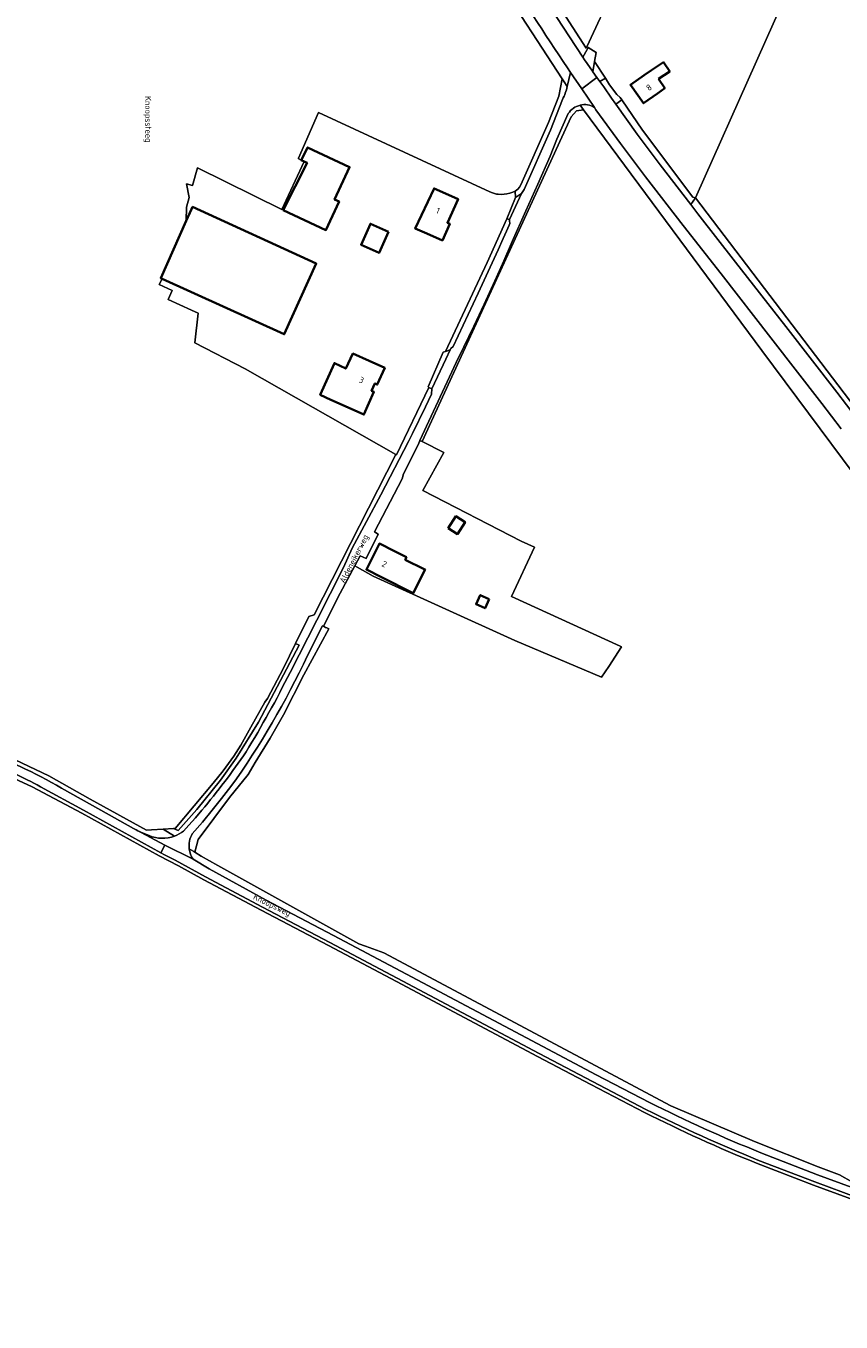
# Model space of a CAD drawing. Extents: x 184422 to 186971, y 345860 to 349088.
# Tile 48 of 59: x 185639 to 185879, y 347350 to 347730. Entities that reach past the tile are written whole.
import ezdxf
from ezdxf.enums import TextEntityAlignment as Align

# ---------------------------------------------------------------- set-up
doc = ezdxf.new("R2010")
doc.units = 0
for name, color, linetype, lineweight in [('B-WE-GR-BEPLANTING_CULTUUR_HEESTERS-GV', 90, 'Continuous', 18), ('B-WE-GR-BOUWLAND-GV', 80, 'Continuous', 13), ('B-WE-GR-GRAS-GV', 60, 'Continuous', 13), ('B-WE-OG-BEBOUWING-GV', 7, 'Continuous', 35), ('B-WE-OG-BEBOUWING-T18', 1, 'Continuous', 18), ('B-WE-OG-BEBOUWING_SCHUUR-GV', 7, 'Continuous', 35), ('B-WE-OG-TERREIN_ERF-GV', 7, 'Continuous', 18), ('B-WE-OG-TOPOGRAFIE-T18', 1, 'Continuous', 18), ('B-WE-OG-WEG-GV', 7, 'Continuous', 18), ('B-WE-VH-ONVERHARD-GV', 252, 'Continuous', 18), ('B-WE-VH-VERHARDING_ASFALT-GV', 252, 'Continuous', 18), ('B-WE-VH-VERHARDING_OPEN-GV', 252, 'Continuous', 18)]:
    doc.layers.add(name, color=color, linetype=linetype, lineweight=lineweight)
doc.styles.add('NLCS-ISO-M1000-T18', font='NLCS-ISO.ttf', dxfattribs={"height": 1.8})

msp = doc.modelspace()

# ---------------------------------------------------------------- linework, layer by layer
at = {"layer": 'B-WE-GR-BEPLANTING_CULTUUR_HEESTERS-GV', "flags": 128}
msp.add_lwpolyline([(185701.005, 347515.281), (185707.587, 347525.872), (185719.533, 347548.423), (185718.422, 347548.896), (185714.897, 347541.701), (185710.165, 347532.794), (185709.44, 347531.721), (185705.262, 347524.383), (185702.359, 347519.076), (185700.294, 347515.828), (185697.149, 347511.504), (185694.227, 347507.958), (185683.055, 347494.653), (185682.625, 347494.653), (185683.958, 347494.028), (185689.431, 347500.193), (185696.354, 347508.831)], close=True, dxfattribs=at)
at = {"layer": 'B-WE-GR-BOUWLAND-GV', "flags": 128}
for points in [[(185871.69, 347760.144), (185835.839, 347679.843), (185897.919, 347598.235), (185913.474, 347574.394), (185918.603, 347565.54), (185926.556, 347550.649), (185927.975, 347549.99), (185928.138, 347550.007), (185931.586, 347550.356), (185943.909, 347556.644), (185956.439, 347563.291), (186016.367, 347594.379), (186047.059, 347610.254), (186048.196, 347610.92), (186044.917, 347615.829), (186033.291, 347633.23), (186003.932, 347682.221), (185929.72, 347807.984)], [(185773.287, 347771.072), (185803.807, 347723.724), (185803.991, 347724.127), (185807.875, 347732.624)], [(185632.163, 347516.629), (185645.935, 347510.078), (185658.074, 347503.244), (185674.647, 347494.098), (185676.126, 347494.215), (185679.585, 347494.448), (185682.625, 347494.653), (185683.055, 347494.653), (185694.227, 347507.958), (185697.149, 347511.504), (185700.294, 347515.828), (185702.359, 347519.076), (185705.262, 347524.383), (185709.44, 347531.721), (185710.165, 347532.794), (185714.897, 347541.701), (185718.422, 347548.896), (185722.315, 347556.84), (185723.898, 347557.324), (185747.855, 347604.493), (185703.657, 347629.555), (185688.851, 347637.265), (185689.817, 347645.963), (185687.839, 347646.862), (185680.968, 347649.984), (185682.211, 347652.631), (185678.411, 347654.319), (185679.209, 347656.075), (185678.841, 347656.242), (185686.329, 347673.021), (185686.369, 347677.067), (185687.197, 347679.945), (185686.443, 347683.891), (185688.136, 347683.411), (185689.624, 347688.613), (185714.369, 347676.36), (185720.942, 347690.478), (185720.08, 347690.912), (185719.215, 347691.347), (185719.268, 347691.468), (185725.128, 347704.835), (185775.49, 347681.572), (185776.292, 347681.244), (185777.479, 347680.901), (185777.937, 347680.844), (185778.792, 347680.831), (185779.657, 347680.879), (185780.494, 347681.021), (185781.327, 347681.196), (185782.268, 347681.48), (185782.947, 347681.778), (185783.739, 347682.35), (185784.177, 347682.914), (185784.595, 347683.671), (185792.722, 347701.904), (185795.695, 347709.634), (185796.722, 347714.751), (185777.473, 347744.375)], [(185820.859, 347411.255), (185805.13, 347419.41), (185789.475, 347427.657), (185748.072, 347449.646), (185728.073, 347460.282), (185708.302, 347470.651), (185691.513, 347479.558), (185684.047, 347483.618), (185678.409, 347486.605), (185655.63, 347499.124), (185641.08, 347506.867), (185635.774, 347509.295)], [(185887.389, 347383.673), (185870.57, 347389.875), (185853.833, 347396.338)]]:
    msp.add_lwpolyline(points, dxfattribs=at)
at = {"layer": 'B-WE-GR-BOUWLAND-GV'}
msp.add_lwpolyline([(185853.833, 347396.338, -0.0215665), (185820.859, 347411.255)], format="xyb", dxfattribs=at)
at = {"layer": 'B-WE-GR-GRAS-GV', "flags": 128}
msp.add_lwpolyline([(185896.215, 347580.209), (185855.337, 347634.978), (185802.949, 347705.622), (185800.978, 347705.343), (185799.391, 347703.624), (185755.602, 347608.241), (185761.952, 347605.066), (185755.781, 347593.836), (185784.693, 347579.019), (185788.611, 347577.187), (185781.839, 347562.704), (185813.718, 347548.136), (185814.15, 347547.938), (185810.376, 347542.212), (185808.307, 347539.073), (185782.841, 347549.782), (185741.169, 347568.7), (185736.538, 347571.346), (185735.853, 347571.737), (185731.49, 347563.729), (185726.589, 347554.014), (185727.266, 347553.675), (185727.619, 347553.513), (185728.222, 347553.236), (185720.832, 347539.748), (185714.877, 347528.031), (185711.018, 347521.103), (185706.587, 347514.016), (185704.544, 347510.515), (185698.996, 347503.677), (185689.83, 347491.419), (185688.878, 347487.688), (185690.669, 347486.511), (185695.621, 347483.776), (185736.989, 347460.745), (185738.957, 347460.066), (185744.345, 347458.133), (185828.641, 347413.16), (185853.227, 347402.742), (185871.922, 347395.286), (185878.174, 347392.936), (185882.003, 347390.776)], dxfattribs=at)
at = {"layer": 'B-WE-OG-BEBOUWING-GV', "flags": 128}
for points in [[(185825.055, 347714.719), (185828.317, 347716.917), (185826.49, 347719.648), (185822.958, 347717.284), (185820.817, 347715.851), (185816.77, 347712.958), (185820.611, 347707.585), (185824.679, 347710.493), (185826.855, 347712.049)], [(185714.805, 347676.174), (185727.336, 347670.36), (185731.221, 347678.731), (185729.896, 347679.346), (185734.314, 347688.867), (185721.942, 347694.607), (185720.13, 347691.011), (185720.08, 347690.912), (185720.942, 347690.478), (185721.797, 347690.047)], [(185756.966, 347669.311), (185761.543, 347667.298), (185763.697, 347672.195), (185763.042, 347672.489), (185766.135, 347679.458), (185761.565, 347681.486), (185759.087, 347682.586), (185753.565, 347670.807)], [(185679.209, 347656.075), (185715.122, 347639.749), (185724.479, 347660.508), (185688.168, 347677.141), (185687.863, 347676.457), (185686.329, 347673.021), (185678.841, 347656.242)], [(185733.92, 347618.199), (185738.488, 347616.165), (185741.457, 347622.832), (185740.747, 347623.146), (185741.739, 347625.33), (185742.419, 347624.999), (185744.618, 347629.859), (185740.063, 347631.92), (185735.277, 347634.086), (185733.152, 347629.672), (185729.842, 347631.266), (185725.681, 347621.978), (185728.739, 347620.506)], [(185763.268, 347582.773), (185765.98, 347581.053), (185768.217, 347584.582), (185765.504, 347586.301)], [(185756.189, 347570.753), (185750.62, 347573.551), (185750.985, 347574.278), (185747.525, 347576.017), (185743.057, 347578.262), (185739.235, 347570.657), (185743.703, 347568.412), (185752.987, 347563.747), (185756.443, 347570.625)], [(185775.273, 347561.964), (185772.647, 347563.14), (185771.451, 347560.468), (185774.077, 347559.292)]]:
    msp.add_lwpolyline(points, close=True, dxfattribs=at)
at = {"layer": 'B-WE-OG-BEBOUWING_SCHUUR-GV', "flags": 128}
msp.add_lwpolyline([(185745.746, 347669.848), (185740.403, 347672.206), (185737.675, 347666.025), (185743.018, 347663.667)], close=True, dxfattribs=at)
at = {"layer": 'B-WE-OG-TERREIN_ERF-GV', "flags": 128}
for points in [[(185804.345, 347723.965), (185806.713, 347722.469), (185806.261, 347719.864), (185809.399, 347714.989), (185810.666, 347713.021), (185812.791, 347710.117), (185813.791, 347709.252), (185814.269, 347708.557), (185820.351, 347699.715), (185835.121, 347679.97), (185835.839, 347679.843), (185871.69, 347760.144), (185833.326, 347788.19), (185807.875, 347732.624), (185803.991, 347724.127)], [(185826.855, 347712.049), (185824.679, 347710.493), (185820.611, 347707.585), (185816.77, 347712.958), (185820.817, 347715.851), (185822.958, 347717.284), (185826.49, 347719.648), (185828.317, 347716.917), (185825.055, 347714.719)], [(185687.839, 347646.862), (185689.817, 347645.963), (185688.851, 347637.265), (185703.657, 347629.555), (185747.855, 347604.493), (185748.053, 347604.381), (185757.603, 347624.163), (185757.387, 347624.284), (185761.758, 347634.466), (185762.475, 347634.699), (185774.663, 347660.851), (185780.47, 347673.66), (185783.047, 347679.934), (185782.947, 347681.778), (185782.268, 347681.48), (185781.327, 347681.196), (185780.494, 347681.021), (185779.657, 347680.879), (185778.792, 347680.831), (185777.937, 347680.844), (185777.479, 347680.901), (185776.292, 347681.244), (185775.49, 347681.572), (185725.128, 347704.835), (185719.268, 347691.468), (185719.215, 347691.347), (185720.08, 347690.912), (185720.13, 347691.011), (185721.942, 347694.607), (185734.314, 347688.867), (185729.896, 347679.346), (185731.221, 347678.731), (185727.336, 347670.36), (185714.805, 347676.174), (185721.797, 347690.047), (185720.942, 347690.478), (185714.369, 347676.36), (185689.624, 347688.613), (185688.136, 347683.411), (185686.443, 347683.891), (185687.197, 347679.945), (185686.369, 347677.067), (185686.329, 347673.021), (185687.863, 347676.457), (185688.168, 347677.141), (185724.479, 347660.508), (185715.122, 347639.749), (185679.209, 347656.075), (185678.411, 347654.319), (185682.211, 347652.631), (185680.968, 347649.984)], [(185756.966, 347669.311), (185753.565, 347670.807), (185759.087, 347682.586), (185761.565, 347681.486), (185766.135, 347679.458), (185763.042, 347672.489), (185763.697, 347672.195), (185761.543, 347667.298)], [(185733.92, 347618.199), (185728.739, 347620.506), (185725.681, 347621.978), (185729.842, 347631.266), (185733.152, 347629.672), (185735.277, 347634.086), (185740.063, 347631.92), (185744.618, 347629.859), (185742.419, 347624.999), (185741.739, 347625.33), (185740.747, 347623.146), (185741.457, 347622.832), (185738.488, 347616.165)], [(185735.853, 347571.737), (185736.538, 347571.346), (185741.169, 347568.7), (185782.841, 347549.782), (185808.307, 347539.073), (185810.376, 347542.212), (185814.15, 347547.938), (185813.718, 347548.136), (185781.839, 347562.704), (185788.611, 347577.187), (185784.693, 347579.019), (185755.781, 347593.836), (185761.952, 347605.066), (185755.602, 347608.241), (185754.953, 347608.566), (185754.533, 347607.45), (185750.125, 347598.777), (185749.746, 347597.315), (185741.579, 347581.726), (185742.726, 347581.034), (185739.171, 347573.924), (185737.447, 347574.662)], [(185763.268, 347582.773), (185765.504, 347586.301), (185768.217, 347584.582), (185765.98, 347581.053)], [(185750.985, 347574.278), (185750.62, 347573.551), (185756.189, 347570.753), (185756.443, 347570.625), (185752.987, 347563.747), (185743.703, 347568.412), (185739.235, 347570.657), (185743.057, 347578.262), (185747.525, 347576.017)]]:
    msp.add_lwpolyline(points, close=True, dxfattribs=at)
at = {"layer": 'B-WE-OG-WEG-GV', "flags": 128}
for points in [[(185783.113, 347751.653), (185793.058, 347735.914), (185802.835, 347721.078), (185804.034, 347723.37), (185804.345, 347723.965), (185803.991, 347724.127), (185803.807, 347723.724), (185773.287, 347771.072), (185762.499, 347790.568), (185755.748, 347804.384), (185752.36, 347810.535), (185752.054, 347809.418), (185756.1, 347801.771), (185755.522, 347801.253)], [(185752.272, 347795.053), (185750.665, 347797.89), (185750.483, 347797.653), (185748.869, 347797.151), (185748.345, 347798.549), (185748.149, 347798.527), (185747.964, 347797.738), (185750.927, 347791.664), (185761.572, 347769.844), (185777.473, 347744.375), (185796.722, 347714.751), (185797.313, 347713.841), (185798.196, 347712.482), (185799.21, 347716.615), (185798.262, 347718.006)], [(185798.196, 347712.482), (185797.313, 347713.841), (185796.722, 347714.751), (185795.695, 347709.634), (185792.722, 347701.904), (185784.595, 347683.671), (185784.177, 347682.914), (185783.739, 347682.35), (185782.947, 347681.778), (185783.047, 347679.934), (185784.778, 347681.062), (185785.531, 347682.273), (185793.321, 347699.698), (185795.04, 347704.221), (185796.817, 347708.724)], [(185798.524, 347704.555), (185795.196, 347697.078), (185793.203, 347692.088), (185789.619, 347683.878), (185786.035, 347675.953), (185782.076, 347666.982), (185779.616, 347661.34), (185776.914, 347655.412), (185773.812, 347648.629), (185770.789, 347642.162), (185766.337, 347633.013), (185766.294, 347632.922), (185754.953, 347608.566), (185755.602, 347608.241)], [(185755.602, 347608.241), (185799.391, 347703.624), (185800.978, 347705.343), (185802.949, 347705.622), (185802.003, 347706.98)], [(185802.003, 347706.98), (185802.949, 347705.622), (185855.337, 347634.978), (185896.215, 347580.209)], [(185878.626, 347612), (185875.794, 347615.699), (185872.982, 347619.412), (185857.996, 347638.744), (185843.437, 347657.505), (185832.258, 347671.714), (185821.21, 347686.026), (185813.852, 347695.809), (185806.647, 347705.704), (185806.211, 347706.344)], [(185928.497, 347549.422), (185928.138, 347550.007), (185927.975, 347549.99), (185926.556, 347550.649), (185918.603, 347565.54), (185913.474, 347574.394), (185897.919, 347598.235), (185835.839, 347679.843), (185834.457, 347677.839), (185836.528, 347675.14), (185847.661, 347660.905), (185862.402, 347642.076), (185877.394, 347622.784), (185880.257, 347619.049), (185883.102, 347615.299)], [(185757.603, 347624.163), (185748.053, 347604.381), (185747.855, 347604.493), (185723.898, 347557.324), (185722.315, 347556.84), (185718.422, 347548.896), (185719.533, 347548.423), (185707.587, 347525.872), (185701.005, 347515.281), (185696.354, 347508.831), (185689.431, 347500.193), (185683.958, 347494.028), (185682.625, 347494.653), (185679.585, 347494.448), (185682.878, 347492.399)], [(185716.804, 347540.458), (185724.672, 347555.793), (185728.607, 347563.526), (185732.553, 347571.254), (185735.084, 347576.936), (185743.439, 347592.557), (185751.557, 347608.303), (185752.741, 347610.614), (185756.599, 347618.436), (185758.301, 347622.147), (185758.46, 347623.684), (185757.603, 347624.163)], [(185687.196, 347488.61), (185688.556, 347487.9), (185688.878, 347487.688), (185689.83, 347491.419), (185698.996, 347503.677), (185704.544, 347510.515), (185706.587, 347514.016), (185711.018, 347521.103), (185714.877, 347528.031), (185720.832, 347539.748), (185728.222, 347553.236), (185727.619, 347553.513), (185727.266, 347553.675), (185726.589, 347554.014), (185726.379, 347554.119), (185721.942, 347545.391)], [(185682.878, 347492.399), (185679.585, 347494.448), (185676.126, 347494.215), (185674.647, 347494.098), (185658.074, 347503.244), (185645.935, 347510.078), (185632.163, 347516.629), (185629.107, 347517.84), (185622.336, 347519.74), (185617.986, 347520.345), (185612.006, 347520.548), (185605.555, 347520.095), (185600.377, 347519.539), (185589.59, 347517.515), (185581.838, 347516.42), (185574.986, 347515.284), (185569.065, 347515.708), (185564.196, 347516.623), (185561.694, 347517.614), (185559.811, 347520.069)], [(185635.774, 347509.295), (185641.08, 347506.867), (185655.63, 347499.124), (185678.409, 347486.605), (185684.047, 347483.618), (185691.513, 347479.558), (185708.302, 347470.651), (185728.073, 347460.282), (185748.072, 347449.646), (185789.475, 347427.657), (185805.13, 347419.41), (185820.859, 347411.255)], [(185821.31, 347412.148), (185805.61, 347420.288), (185789.963, 347428.531), (185748.247, 347450.685), (185728.528, 347461.173), (185708.748, 347471.546), (185691.974, 347480.446), (185683.078, 347485.283), (185679.947, 347486.901), (185678.89, 347487.482), (185656.112, 347500), (185643.556, 347506.9)], [(185649.709, 347506.435), (185661.215, 347500), (185670.871, 347494.6)], [(185699.427, 347506.903), (185696.715, 347503.431), (185693.954, 347500), (185691.053, 347496.503), (185688.1, 347493.05)], [(185685.523, 347493.836), (185687.065, 347495.607), (185688.997, 347497.789), (185690.9, 347500)], [(185673.523, 347493.35), (185675.419, 347492.524)], [(185882.003, 347390.776), (185878.174, 347392.936), (185871.922, 347395.286), (185853.227, 347402.742), (185828.641, 347413.16), (185744.345, 347458.133), (185738.957, 347460.066), (185736.989, 347460.745), (185695.621, 347483.776), (185690.669, 347486.511), (185688.878, 347487.688), (185688.556, 347487.9), (185687.196, 347488.61)], [(185688.349, 347485.624), (185693.049, 347482.786), (185709.818, 347473.582), (185729.604, 347463.207), (185749.329, 347452.714), (185791.042, 347430.562), (185806.672, 347422.328), (185822.355, 347414.197)], [(185855.059, 347399.403), (185871.739, 347392.962), (185888.515, 347386.776), (185905.297, 347380.891), (185922.208, 347375.384), (185939.263, 347370.126), (185956.351, 347364.975), (185981.603, 347357.257), (185984.302, 347356.954), (186000, 347352.534), (186010.156, 347349.675)], [(185853.833, 347396.338), (185870.57, 347389.875), (185887.389, 347383.673)], [(185887.732, 347384.613), (185870.922, 347390.812), (185854.208, 347397.266)]]:
    msp.add_lwpolyline(points, dxfattribs=at)
at = {"layer": 'B-WE-OG-WEG-GV'}
for points in [[(185798.262, 347718.006, -0.0111284), (185778.534, 347748.707)], [(185796.817, 347708.724, 0.0715196), (185798.196, 347712.482)], [(185806.211, 347706.344, 0.2386021), (185802.003, 347706.98)], [(185802.003, 347706.98, 0.2073021), (185798.524, 347704.555)], [(185721.942, 347545.391, -0.0454524), (185699.427, 347506.903)], [(185703.88, 347517.092, 0.0216577), (185716.804, 347540.458)], [(185624.648, 347517.556, -0.0640551), (185649.709, 347506.435)], [(185690.9, 347500, 0.0268014), (185703.88, 347517.092)], [(185643.556, 347506.9, 0.0424256), (185627.483, 347514.094)], [(185670.871, 347494.6, 0.0157658), (185671.611, 347494.182)], [(185671.611, 347494.182, 0.0365228), (185673.523, 347493.35)], [(185675.419, 347492.524, 0.1864854), (185682.878, 347492.399)], [(185682.878, 347492.399, 0.0729909), (185685.523, 347493.836)], [(185688.1, 347493.05, 0.1637631), (185687.196, 347488.61)], [(185687.196, 347488.61, 0.1311307), (185688.349, 347485.624)], [(185822.355, 347414.197, 0.0216456), (185855.059, 347399.403)], [(185820.859, 347411.255, 0.0215665), (185853.833, 347396.338)], [(185854.208, 347397.266, -0.0216645), (185821.31, 347412.148)]]:
    msp.add_lwpolyline(points, format="xyb", dxfattribs=at)
at = {"layer": 'B-WE-OG-WEG-GV', "flags": 128}
for points in [[(185806.261, 347719.864), (185805.731, 347716.811), (185806.941, 347715.175), (185807.827, 347713.978), (185809.399, 347714.989)], [(185834.457, 347677.839), (185835.839, 347679.843), (185835.121, 347679.97), (185820.351, 347699.715), (185814.269, 347708.557), (185812.478, 347707.325), (185818.765, 347698.507), (185825.525, 347689.477)], [(185780.47, 347673.66), (185774.663, 347660.851), (185762.475, 347634.699), (185763.868, 347635.151), (185764.055, 347635.545), (185764.752, 347636.202), (185772.017, 347651.826), (185777.961, 347664.58), (185779.37, 347667.842), (185780.388, 347670.025), (185781.125, 347671.822), (185781.342, 347672.259), (185781.298, 347673.106), (185781.212, 347673.492)]]:
    msp.add_lwpolyline(points, close=True, dxfattribs=at)
at = {"layer": 'B-WE-VH-ONVERHARD-GV', "flags": 128}
for points in [[(185806.261, 347719.864), (185806.713, 347722.469), (185804.345, 347723.965), (185804.034, 347723.37), (185802.835, 347721.078), (185803.303, 347720.368), (185804.034, 347719.293), (185805.616, 347716.966), (185805.731, 347716.811)], [(185762.475, 347634.699), (185761.758, 347634.466), (185757.387, 347624.284), (185757.603, 347624.163), (185758.46, 347623.684), (185762.605, 347632.487), (185763.868, 347635.151)]]:
    msp.add_lwpolyline(points, close=True, dxfattribs=at)
at = {"layer": 'B-WE-VH-VERHARDING_ASFALT-GV', "flags": 128}
for points in [[(185798.262, 347718.006), (185799.21, 347716.615), (185802.455, 347711.855), (185806.941, 347715.175), (185805.731, 347716.811), (185805.616, 347716.966), (185804.034, 347719.293), (185803.303, 347720.368), (185802.835, 347721.078), (185793.058, 347735.914), (185783.113, 347751.653)], [(185806.211, 347706.344), (185802.455, 347711.855), (185799.21, 347716.615), (185798.196, 347712.482)], [(185811.21, 347709.103), (185808.96, 347712.446), (185807.827, 347713.978), (185806.941, 347715.175), (185802.455, 347711.855), (185806.211, 347706.344), (185806.647, 347705.704), (185813.852, 347695.809), (185821.21, 347686.026), (185832.258, 347671.714), (185843.437, 347657.505), (185857.996, 347638.744), (185872.982, 347619.412), (185875.794, 347615.699), (185878.626, 347612)], [(185796.817, 347708.724), (185795.04, 347704.221), (185793.321, 347699.698), (185785.531, 347682.273), (185784.778, 347681.062), (185781.212, 347673.492), (185781.298, 347673.106), (185781.342, 347672.259), (185781.125, 347671.822), (185780.388, 347670.025), (185779.37, 347667.842), (185777.961, 347664.58), (185772.017, 347651.826), (185764.752, 347636.202), (185764.055, 347635.545), (185763.868, 347635.151), (185762.605, 347632.487), (185758.46, 347623.684), (185758.301, 347622.147), (185756.599, 347618.436), (185752.741, 347610.614), (185751.557, 347608.303), (185743.439, 347592.557), (185735.084, 347576.936), (185732.553, 347571.254), (185728.607, 347563.526), (185724.672, 347555.793), (185716.804, 347540.458)], [(185883.102, 347615.299), (185880.257, 347619.049), (185877.394, 347622.784), (185862.402, 347642.076), (185847.661, 347660.905), (185836.528, 347675.14), (185834.457, 347677.839), (185825.525, 347689.477), (185818.765, 347698.507), (185812.478, 347707.325), (185811.21, 347709.103)], [(185721.942, 347545.391), (185726.379, 347554.119), (185726.589, 347554.014), (185731.49, 347563.729), (185735.853, 347571.737), (185737.447, 347574.662), (185739.171, 347573.924), (185742.726, 347581.034), (185741.579, 347581.726), (185749.746, 347597.315), (185750.125, 347598.777), (185754.533, 347607.45), (185754.953, 347608.566), (185766.294, 347632.922), (185766.337, 347633.013), (185770.789, 347642.162), (185773.812, 347648.629), (185776.914, 347655.412), (185779.616, 347661.34), (185782.076, 347666.982), (185786.035, 347675.953), (185789.619, 347683.878), (185793.203, 347692.088), (185795.196, 347697.078), (185798.524, 347704.555)], [(185643.556, 347506.9), (185656.112, 347500), (185678.89, 347487.482), (185680.057, 347489.741), (185671.611, 347494.182)], [(185670.871, 347494.6), (185661.215, 347500), (185649.709, 347506.435)], [(185688.1, 347493.05), (185691.053, 347496.503), (185693.954, 347500), (185696.715, 347503.431), (185699.427, 347506.903)], [(185690.9, 347500), (185688.997, 347497.789), (185687.065, 347495.607), (185685.523, 347493.836)], [(185671.611, 347494.182), (185680.057, 347489.741), (185688.349, 347485.624)], [(185675.419, 347492.524), (185673.523, 347493.35)], [(185822.355, 347414.197), (185806.672, 347422.328), (185791.042, 347430.562), (185749.329, 347452.714), (185729.604, 347463.207), (185709.818, 347473.582), (185693.049, 347482.786), (185688.349, 347485.624), (185680.057, 347489.741), (185678.89, 347487.482), (185679.947, 347486.901), (185683.078, 347485.283), (185691.974, 347480.446), (185708.748, 347471.546), (185728.528, 347461.173), (185748.247, 347450.685), (185789.963, 347428.531), (185805.61, 347420.288), (185821.31, 347412.148)], [(185921.522, 347373.189), (185938.587, 347367.928), (185955.686, 347362.773), (185964.305, 347360.139), (185980.877, 347355.074), (185981.603, 347357.257), (185956.351, 347364.975), (185939.263, 347370.126), (185922.208, 347375.384), (185905.297, 347380.891), (185888.515, 347386.776), (185871.739, 347392.962), (185855.059, 347399.403)], [(185854.208, 347397.266), (185870.922, 347390.812), (185887.732, 347384.613)]]:
    msp.add_lwpolyline(points, dxfattribs=at)
at = {"layer": 'B-WE-VH-VERHARDING_ASFALT-GV'}
for points in [[(185778.534, 347748.707, 0.0111284), (185798.262, 347718.006)], [(185798.196, 347712.482, -0.0715196), (185796.817, 347708.724)], [(185802.003, 347706.98, -0.2386021), (185806.211, 347706.344)], [(185798.524, 347704.555, -0.2073021), (185802.003, 347706.98)], [(185699.427, 347506.903, 0.0454524), (185721.942, 347545.391)], [(185716.804, 347540.458, -0.0216577), (185703.88, 347517.092)], [(185649.709, 347506.435, 0.0640551), (185624.648, 347517.556)], [(185703.88, 347517.092, -0.0268014), (185690.9, 347500)], [(185627.483, 347514.094, -0.0424256), (185643.556, 347506.9)], [(185671.611, 347494.182, -0.0157658), (185670.871, 347494.6)], [(185673.523, 347493.35, -0.0365228), (185671.611, 347494.182)], [(185682.878, 347492.399, -0.1864854), (185675.419, 347492.524)], [(185685.523, 347493.836, -0.0729909), (185682.878, 347492.399)], [(185687.196, 347488.61, -0.1637631), (185688.1, 347493.05)], [(185688.349, 347485.624, -0.1311307), (185687.196, 347488.61)], [(185855.059, 347399.403, -0.0216456), (185822.355, 347414.197)], [(185821.31, 347412.148, 0.0216645), (185854.208, 347397.266)]]:
    msp.add_lwpolyline(points, format="xyb", dxfattribs=at)
at = {"layer": 'B-WE-VH-VERHARDING_OPEN-GV', "flags": 128}
for points in [[(185808.96, 347712.446), (185811.21, 347709.103), (185812.478, 347707.325), (185814.269, 347708.557), (185813.791, 347709.252), (185812.791, 347710.117), (185810.666, 347713.021), (185809.399, 347714.989), (185807.827, 347713.978)], [(185783.047, 347679.934), (185780.47, 347673.66), (185781.212, 347673.492), (185784.778, 347681.062)]]:
    msp.add_lwpolyline(points, close=True, dxfattribs=at)

# ---------------------------------------------------------------- texts
at = {"layer": 'B-WE-OG-BEBOUWING-T18', "style": 'NLCS-ISO-M1000-T18'}
for s, rotation, p in [('8', 35.5, (185822.207, 347712.231)), ('1', 336.1, (185760.237, 347676.03)), ('3', 335.6, (185737.788, 347626.303)), ('2', 333.4, (185744.517, 347572.259))]:
    msp.add_text(s, height=1.8, rotation=rotation, dxfattribs=at).set_placement(p, align=Align.MIDDLE)
at = {"layer": 'B-WE-OG-TOPOGRAFIE-T18', "style": 'NLCS-ISO-M1000-T18'}
for s, rotation, p in [('Knoopssteeg', 270.4, (185674.908, 347702.874)), ('Aldeneikerweg', 62.9, (185735.804, 347573.715)), ('Knoopsweg', 334.3, (185711.417, 347471.917))]:
    msp.add_text(s, height=1.8, rotation=rotation, dxfattribs=at).set_placement(p, align=Align.MIDDLE)

doc.saveas('drawing.dxf')
